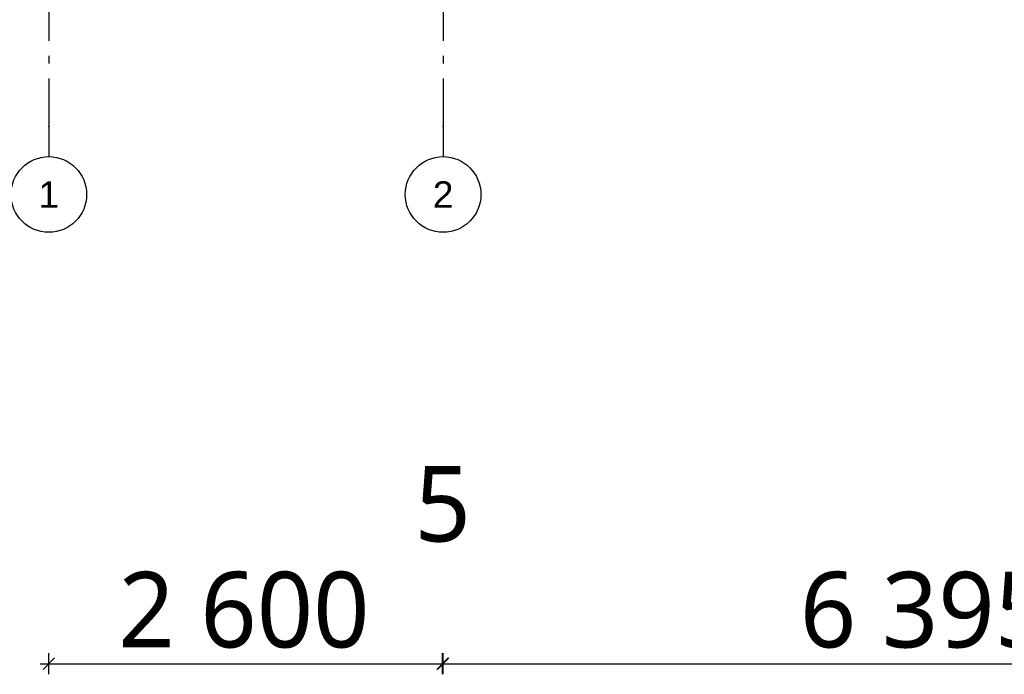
# Model space of a CAD drawing. Header units: millimetres. Extents: x -82116 to -59247, y -2070 to 13065.
# Tile 2 of 73: x -77866 to -71361, y -2070 to 2255. Entities that reach past the tile are written whole.
import ezdxf
from ezdxf.enums import TextEntityAlignment as Align

# ---------------------------------------------------------------- set-up
doc = ezdxf.new("R2010")
doc.units = ezdxf.units.MM
doc.header["$LTSCALE"] = 0.5
doc.header["$MEASUREMENT"] = 0
doc.linetypes.add('Akselinje', pattern=[1500, 1000, -200, 100, -200])
doc.linetypes.add('PLINE', pattern=[0])
doc.layers.add('82-- Modullinjer', color=7, linetype='Continuous')
doc.layers.add('842-M___1_50 Målsetting bygning(Nye konstruksjoner)', color=7, linetype='Continuous')
doc.styles.add('GENERATED_STYLE_1', font='arial.ttf')
doc.styles.add('GENERATED_STYLE_2', font='YuGothR.ttc')
doc.dimstyles.new('GENERATED_STYLE__1', dxfattribs={"dimtxt": 500, "dimasz": 71.25, "dimexe": 0.18, "dimexo": 0.0625, "dimgap": 0, "dimtad": 1, "dimtih": 1, "dimtoh": 1, "dimdec": 0, "dimzin": 0, "dimdsep": 46, "dimtxsty": 'GENERATED_STYLE_2', "dimblk": 'ARROWHEAD_6', "dimblk1": 'ARROWHEAD_6', "dimblk2": 'ARROWHEAD_6', "dimcen": 0.09, "dimclrd": 256, "dimclre": 256, "dimclrt": 256, "dimadec": 1, "dimazin": 0, "dimtfac": 1, "dimtdec": 4, "dimtmove": 0, "dimatfit": 3, "dimfxl": 1, "dimtolj": 1, "dimtzin": 0, "dimarcsym": 0})

# ---------------------------------------------------------------- blocks, each defined once
blk = doc.blocks.new('Standard grid marker[1]', base_point=(-77673.2, 12565.5))
at = {"layer": '82-- Modullinjer', "linetype": 'Akselinje'}
for p, q in [((-77673.2, 12365.5), (-77673.2, 1550)), ((-77673.2, 1550), (-77673.2, 1350))]:
    blk.add_line(p, q, dxfattribs=at)
at = {"layer": '82-- Modullinjer', "linetype": 'PLINE'}
blk.add_circle((-77673.2, 1100), 250, dxfattribs=at)
at = {"layer": '82-- Modullinjer', "linetype": 'Akselinje'}
blk.add_point((-77673.2, 1550), dxfattribs=at)
blk.add_point((-77673.2, 1550), dxfattribs=at)
at = {"layer": '82-- Modullinjer', "style": 'GENERATED_STYLE_1'}
for tag, p in [('AC_MarkerText_1_0', (-77673.2, 12903)), ('AC_MarkerText_1_1', (-77673.2, 1187.5))]:
    blk.add_attdef(tag, text='', height=175, rotation=360, dxfattribs=at).set_placement(p, align=Align.TOP_CENTER)
blk = doc.blocks.new('Standard grid marker[3]', base_point=(-75068.2, 12565.5))
at = {"layer": '82-- Modullinjer', "linetype": 'Akselinje'}
for p, q in [((-75068.2, 12365.5), (-75068.2, 1550)), ((-75068.2, 1550), (-75068.2, 1350))]:
    blk.add_line(p, q, dxfattribs=at)
at = {"layer": '82-- Modullinjer', "linetype": 'PLINE'}
blk.add_circle((-75068.2, 1100), 250, dxfattribs=at)
at = {"layer": '82-- Modullinjer', "linetype": 'Akselinje'}
blk.add_point((-75068.2, 1550), dxfattribs=at)
blk.add_point((-75068.2, 1550), dxfattribs=at)
at = {"layer": '82-- Modullinjer', "style": 'GENERATED_STYLE_1'}
for tag, p in [('AC_MarkerText_1_0', (-75068.2, 12903)), ('AC_MarkerText_1_1', (-75068.2, 1187.5))]:
    blk.add_attdef(tag, text='', height=175, rotation=360, dxfattribs=at).set_placement(p, align=Align.TOP_CENTER)
blk = doc.blocks.new('*D43')
at = {"layer": '842-M___1_50 Målsetting bygning(Nye konstruksjoner)', "linetype": 'PLINE'}
for p, q in [((-77673.2, -2070.3), (-77673.2, -1929.7)), ((-75073.2, -2070.3), (-75073.2, -1929.7)), ((-77729.4, -2000), (-77673.2, -2000)), ((-77635.7, -1962.5), (-77710.7, -2037.5)), ((-77673.2, -2000), (-75073.2, -2000)), ((-75110.7, -2037.5), (-75035.7, -1962.5)), ((-75030.7, -1962.5), (-75105.7, -2037.5))]:
    blk.add_line(p, q, dxfattribs=at)
at = {"layer": '842-M___1_50 Målsetting bygning(Nye konstruksjoner)', "char_height": 500, "attachment_point": 7, "style": 'GENERATED_STYLE_2'}
for s, insert in [('\\A1;{\\pql;\\fYu Gothic UI Semilight|b0|i0|c0|p0;\\W1.000000;5}', (-75256.6, -1200)), ('\\A1;{\\pql;\\fYu Gothic UI Semilight|b0|i0|c0|p0;\\W1.000000;2\xa0600}', (-77213.6, -1900))]:
    blk.add_mtext(s, dxfattribs=dict(at, insert=insert))
blk = doc.blocks.new('ARROWHEAD_6')
at = {"linetype": 'Continuous'}
for p, q in [((0, 0), (-1, 0)), ((-0.5, -0.5), (0.5, 0.5))]:
    blk.add_line(p, q, dxfattribs=at)
blk = doc.blocks.new('*D45')
at = {"layer": '842-M___1_50 Målsetting bygning(Nye konstruksjoner)', "linetype": 'PLINE'}
for p, q in [((-75073.2, -2070.3), (-75073.2, -1929.7)), ((-75068.2, -2070.3), (-75068.2, -1929.7)), ((-75110.7, -2037.5), (-75035.7, -1962.5)), ((-75030.7, -1962.5), (-75105.7, -2037.5)), ((-75073.2, -2000), (-75068.2, -2000))]:
    blk.add_line(p, q, dxfattribs=at)
blk = doc.blocks.new('*D46')
at = {"layer": '842-M___1_50 Målsetting bygning(Nye konstruksjoner)', "linetype": 'PLINE'}
for p, q in [((-75068.2, -2070.3), (-75068.2, -1929.7)), ((-68673.2, -2070.3), (-68673.2, -1929.7)), ((-75110.7, -2037.5), (-75035.7, -1962.5)), ((-75030.7, -1962.5), (-75105.7, -2037.5)), ((-75068.2, -2000), (-68673.2, -2000)), ((-68635.7, -1962.5), (-68710.7, -2037.5))]:
    blk.add_line(p, q, dxfattribs=at)
at = {"layer": '842-M___1_50 Målsetting bygning(Nye konstruksjoner)', "char_height": 500, "attachment_point": 7, "style": 'GENERATED_STYLE_2'}
for s, insert in [('\\A1;{\\pql;\\fYu Gothic UI Semilight|b0|i0|c0|p0;\\W1.000000;1\xa0200}', (-68860, -1200)), ('\\A1;{\\pql;\\fYu Gothic UI Semilight|b0|i0|c0|p0;\\W1.000000;6\xa0395}', (-72711.1, -1900))]:
    blk.add_mtext(s, dxfattribs=dict(at, insert=insert))

msp = doc.modelspace()

# ---------------------------------------------------------------- block references
at = {"layer": '82-- Modullinjer', "linetype": 'PLINE'}
ref = msp.add_blockref('Standard grid marker[1]', (-77673.2, 12565.5), dxfattribs=at)
ref.add_attrib('AC_MarkerText_1_1', '1', dxfattribs={"color": 7, "height": 175, "rotation": 360, "style": 'GENERATED_STYLE_1'}).set_placement((-77673.2, 1187.5), align=Align.TOP_CENTER)
ref = msp.add_blockref('Standard grid marker[3]', (-75068.2, 12565.5), dxfattribs=at)
ref.add_attrib('AC_MarkerText_1_1', '2', dxfattribs={"color": 7, "height": 175, "rotation": 360, "style": 'GENERATED_STYLE_1'}).set_placement((-75068.2, 1187.5), align=Align.TOP_CENTER)

# ---------------------------------------------------------------- dimensions: what is measured, and where the dimension line sits
at = {"layer": '842-M___1_50 Målsetting bygning(Nye konstruksjoner)', "linetype": 'Continuous'}
for base, p1, p2, picture, middle in [((-68673.2, -2000), (-75068.2, -2000), (-68673.2, -2000), '*D46', (-71853.4, -1650)), ((-75073.2, -2000), (-77673.2, -2000), (-75073.2, -2000), '*D43', (-76355.9, -1650)), ((-75068.2, -2000), (-75073.2, -2000), (-75068.2, -2000), '*D45', (-75066.4, -950))]:
    dim = msp.add_linear_dim(base=base, p1=p1, p2=p2, dimstyle='GENERATED_STYLE__1', dxfattribs=at)
    dim.commit()
    dim.dimension.update_dxf_attribs({"geometry": picture, "text_midpoint": middle, "dimtype": 160})

doc.saveas('drawing.dxf')
